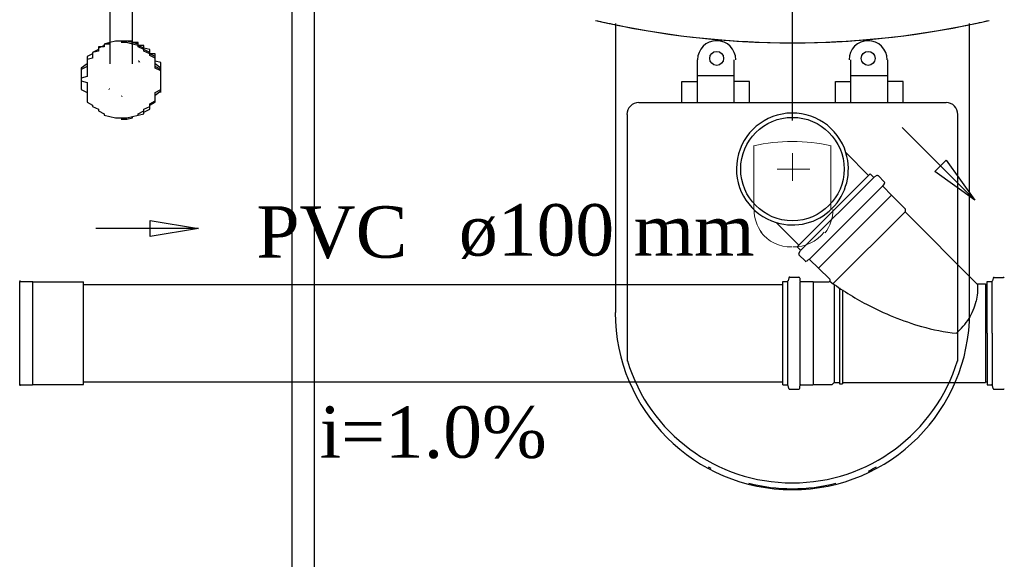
# Model space of a CAD drawing. Header units: millimetres. Extents: x 664 to 730045, y -4 to 80.
# Tile 53 of 78: x 737 to 741.05, y 29.55 to 31.78. Entities that reach past the tile are written whole.
import ezdxf

# ---------------------------------------------------------------- set-up
doc = ezdxf.new("R2010")
doc.units = ezdxf.units.MM
doc.header["$MEASUREMENT"] = 0
for name, color, linetype, lineweight in [('Simbolos', 1, 'Continuous', 30), ('SIMBOLOS INT', 8, 'Continuous', 5), ('Simbolos_int', 1, 'Continuous', 30), ('TQ-Sentido tubo', 7, 'Continuous', 20), ('TQ-Seção tubo', 1, 'Continuous', 30), ('TQ-Textos tubo', 7, 'Continuous', 20)]:
    doc.layers.add(name, color=color, linetype=linetype, lineweight=lineweight)
doc.styles.add('TimesNewRoman', font='times.ttf')
doc.dimstyles.get("Standard").update_dxf_attribs({"dimtxt": 0.18, "dimasz": 0.18, "dimexe": 0.18, "dimexo": 0.0625, "dimgap": 0.09, "dimtad": 0, "dimtih": 1, "dimtoh": 1, "dimdec": 4, "dimzin": 0, "dimdsep": 46, "dimtxsty": 'Standard', "dimcen": 0.09, "dimadec": 0, "dimazin": 0, "dimtfac": 1, "dimtdec": 4, "dimtofl": 0, "dimtmove": 0, "dimatfit": 3, "dimfxl": 0, "dimtolj": 1, "dimtzin": 0, "dimarcsym": 0})
doc.dimstyles.new('UM_25.000000', dxfattribs={"dimtxt": 0.18, "dimasz": 0.2, "dimexe": 0.1, "dimexo": 0.2, "dimgap": 0, "dimtad": 1, "dimtih": 1, "dimtoh": 1, "dimdec": 1, "dimlfac": 25, "dimzin": 0, "dimdsep": 46, "dimtxsty": 'Standard', "dimblk": 'CLOSED', "dimblk1": 'CLOSED', "dimblk2": 'CLOSED', "dimcen": 0.09, "dimdle": 0.1, "dimadec": 1, "dimazin": 2, "dimtfac": 1, "dimtdec": 4, "dimtofl": 0, "dimtmove": 0, "dimatfit": 3, "dimldrblk": 'CLOSED', "dimfxl": 0, "dimtolj": 1, "dimarcsym": 0})

# ---------------------------------------------------------------- blocks, each defined once
blk = doc.blocks.new('_OBLIQUE')
at = {"color": 0, "linetype": 'ByBlock', "lineweight": -2}
blk.add_line((-0.5, -0.5), (0.5, 0.5), dxfattribs=at)
blk = doc.blocks.new('*D53')
at = {"color": 0, "linetype": 'Continuous', "lineweight": -2}
for p, q in [((736.1241, 31.3672), (736.1241, 33.3655)), ((740.1791, 31.3628), (740.1791, 33.3655)), ((736.0241, 33.2655), (740.2791, 33.2655))]:
    blk.add_line(p, q, dxfattribs=at)
at = {"layer": 'Defpoints', "color": 0}
for p in [(740.1791, 33.2655), (736.1241, 31.1672), (740.1791, 31.1628)]:
    blk.add_point(p, dxfattribs=at)
at = {"color": 0, "lineweight": -2, "xscale": 0.2, "yscale": 0.2, "zscale": 0.2, "rotation": 180}
blk.add_blockref('_OBLIQUE', (736.1241, 33.2655), dxfattribs=at)
at = {"color": 0, "lineweight": -2, "xscale": 0.2, "yscale": 0.2, "zscale": 0.2}
blk.add_blockref('_OBLIQUE', (740.1791, 33.2655), dxfattribs=at)
at = {"color": 7, "insert": (738.1516, 33.4773), "char_height": 0.2118, "attachment_point": 5, "rotation": 0.0057, "style": 'TimesNewRoman'}
blk.add_mtext('\\A1;101.4', dxfattribs=at)
blk = doc.blocks.new('*D54')
at = {"color": 0, "linetype": 'Continuous', "lineweight": -2}
for p, q in [((740.1791, 31.3628), (740.1791, 33.3655)), ((744.2571, 32.4438), (744.2571, 33.3655)), ((740.0791, 33.2655), (744.3571, 33.2655))]:
    blk.add_line(p, q, dxfattribs=at)
at = {"layer": 'Defpoints', "color": 0}
for p in [(744.2571, 33.2655), (744.2571, 32.2438), (740.1791, 31.1628)]:
    blk.add_point(p, dxfattribs=at)
at = {"color": 0, "lineweight": -2, "xscale": 0.2, "yscale": 0.2, "zscale": 0.2, "rotation": 180}
blk.add_blockref('_OBLIQUE', (740.1791, 33.2655), dxfattribs=at)
at = {"color": 0, "lineweight": -2, "xscale": 0.2, "yscale": 0.2, "zscale": 0.2}
blk.add_blockref('_OBLIQUE', (744.2571, 33.2655), dxfattribs=at)
at = {"color": 7, "insert": (742.2181, 33.4773), "char_height": 0.2118, "attachment_point": 5, "rotation": 0.0057, "style": 'TimesNewRoman'}
blk.add_mtext('\\A1;102', dxfattribs=at)

msp = doc.modelspace()

# ---------------------------------------------------------------- hatches: boundary and pattern name
at = {"linetype": 'Continuous'}
for points in [[(737.4931, 31.6028), (737.4841, 31.6138), (737.4841, 31.6138), (737.4841, 31.6078), (737.4841, 31.6018), (737.4841, 31.6018)], [(737.3591, 31.4898), (737.3671, 31.4968), (737.3671, 31.4968), (737.3671, 31.4908), (737.3671, 31.4908)], [(737.4051, 31.4668), (737.4131, 31.4668), (737.4131, 31.4668), (737.4131, 31.4668), (737.4131, 31.4668)], [(737.4221, 31.4608), (737.4131, 31.4668), (737.4131, 31.4618), (737.4131, 31.4618), (737.4131, 31.4618)], [(737.4221, 31.3778), (737.4131, 31.3798), (737.4131, 31.3798), (737.4131, 31.3798), (737.4131, 31.3798)]]:
    msp.add_hatch(color=256, dxfattribs=at).paths.add_polyline_path(points)

# ---------------------------------------------------------------- linework, layer by layer
at = {"color": 7}
for p, q in [((738.1171, 32.3638), (738.1171, 27.0728)), ((738.2101, 27.0728), (738.2101, 32.3638)), ((737.3671, 31.9888), (737.3671, 31.5958)), ((737.4601, 31.5958), (737.4601, 31.9888)), ((737.2731, 31.5198), (737.2731, 31.5078)), ((737.5771, 31.5078), (737.5771, 31.5198))]:
    msp.add_line(p, q, dxfattribs=at)
at = {"color": 8}
for p, q in [((739.4501, 31.7628), (739.4501, 30.5718)), ((740.9081, 30.5718), (740.9081, 31.7628)), ((739.7861, 31.6128), (739.7861, 31.4358)), ((739.9391, 31.4358), (739.9391, 31.6128)), ((740.4191, 31.6128), (740.4191, 31.4358)), ((740.5721, 31.4358), (740.5721, 31.6128)), ((739.7231, 31.5228), (739.7861, 31.5228)), ((739.7231, 31.4358), (739.7231, 31.5228)), ((739.9391, 31.5468), (739.7861, 31.5468)), ((740.0021, 31.5228), (739.9391, 31.5228)), ((740.0021, 31.4358), (740.0021, 31.5228)), ((740.3561, 31.5228), (740.4191, 31.5228)), ((740.3561, 31.4358), (740.3561, 31.5228)), ((740.5721, 31.5468), (740.4191, 31.5468)), ((740.6351, 31.5228), (740.5721, 31.5228)), ((740.6351, 31.4358), (740.6351, 31.5228)), ((740.8121, 31.4358), (739.5461, 31.4358)), ((739.4981, 31.3878), (739.4981, 30.3708)), ((740.8601, 30.3708), (740.8601, 31.3878))]:
    msp.add_line(p, q, dxfattribs=at)
at = {"color": 1}
for p, q in [((740.9811, 30.4864), (740.9811, 30.6994)), ((741.0021, 30.4864), (741.0021, 30.6994)), ((740.9811, 30.4864), (740.9811, 30.2734)), ((741.0021, 30.4864), (741.0021, 30.2734))]:
    msp.add_line(p, q, dxfattribs=at)
at = {"color": 7}
for points in [[(737.4131, 31.6898), (737.4131, 31.6898), (737.4131, 31.6898), (737.4131, 31.6898), (737.3901, 31.6898), (737.3901, 31.6898), (737.3901, 31.6898), (737.3671, 31.6838), (737.3671, 31.6838), (737.3671, 31.6838), (737.3671, 31.6778), (737.3431, 31.6778), (737.3431, 31.6718), (737.3431, 31.6718), (737.3431, 31.6668), (737.3201, 31.6668), (737.3201, 31.6608), (737.3201, 31.6548), (737.3201, 31.6548), (737.3201, 31.6488), (737.2961, 31.6428), (737.2961, 31.6368), (737.2961, 31.6368), (737.2961, 31.6308), (737.2961, 31.6258), (737.2961, 31.6198), (737.2731, 31.6138), (737.2731, 31.6078), (737.2731, 31.6018), (737.2731, 31.5958), (737.2731, 31.5898), (737.2731, 31.5848), (737.2731, 31.5788), (737.2731, 31.5728), (737.2731, 31.5668), (737.2731, 31.5608), (737.2731, 31.5548), (737.2731, 31.5488), (737.2731, 31.5438), (737.2491, 31.5378), (737.2491, 31.5258), (737.2731, 31.5198), (737.2731, 31.5138), (737.2731, 31.5078), (737.2731, 31.5028), (737.2731, 31.4968), (737.2731, 31.4908), (737.2731, 31.4848), (737.2731, 31.4788)], [(737.5771, 31.5318), (737.5771, 31.5438), (737.5771, 31.5608), (737.5771, 31.5728), (737.5541, 31.5848), (737.5541, 31.6018), (737.5541, 31.6138), (737.5541, 31.6258), (737.5311, 31.6368), (737.5311, 31.6428), (737.5071, 31.6548), (737.5071, 31.6608), (737.4841, 31.6718), (737.4841, 31.6778), (737.4601, 31.6838), (737.4601, 31.6838), (737.4371, 31.6898), (737.4371, 31.6898), (737.4131, 31.6898), (737.3901, 31.6898), (737.3901, 31.6898), (737.3671, 31.6838), (737.3671, 31.6838), (737.3431, 31.6778), (737.3431, 31.6718), (737.3201, 31.6608), (737.3201, 31.6548), (737.2961, 31.6428), (737.2961, 31.6368), (737.2731, 31.6258), (737.2731, 31.6138), (737.2731, 31.6018), (737.2731, 31.5848), (737.2491, 31.5728), (737.2491, 31.5608), (737.2491, 31.5438), (737.2491, 31.5318), (737.2491, 31.5198), (737.2491, 31.5028), (737.2491, 31.4908), (737.2731, 31.4788), (737.2731, 31.4618), (737.2731, 31.4498), (737.2731, 31.4378), (737.2961, 31.4258), (737.2961, 31.4208), (737.3201, 31.4088), (737.3201, 31.4028), (737.3431, 31.3908), (737.3431, 31.3848), (737.3671, 31.3798), (737.3671, 31.3798), (737.3901, 31.3738), (737.3901, 31.3738), (737.4131, 31.3738), (737.4371, 31.3738), (737.4371, 31.3738), (737.4601, 31.3798), (737.4601, 31.3798), (737.4841, 31.3848), (737.4841, 31.3908), (737.5071, 31.4028), (737.5071, 31.4088), (737.5311, 31.4208), (737.5311, 31.4258), (737.5541, 31.4378), (737.5541, 31.4498), (737.5541, 31.4618), (737.5541, 31.4788), (737.5771, 31.4908), (737.5771, 31.5028), (737.5771, 31.5198), (737.5771, 31.5318)], [(737.5771, 31.5318), (737.5771, 31.5438), (737.5771, 31.5608), (737.5771, 31.5728), (737.5541, 31.5848), (737.5541, 31.6018), (737.5541, 31.6138), (737.5541, 31.6258), (737.5311, 31.6368), (737.5311, 31.6428), (737.5071, 31.6548), (737.5071, 31.6608), (737.4841, 31.6718), (737.4841, 31.6778), (737.4601, 31.6838), (737.4601, 31.6838), (737.4371, 31.6898), (737.4371, 31.6898), (737.4131, 31.6898), (737.3901, 31.6898), (737.3901, 31.6898), (737.3671, 31.6838), (737.3671, 31.6838), (737.3431, 31.6778), (737.3431, 31.6718), (737.3201, 31.6608), (737.3201, 31.6548), (737.2961, 31.6428), (737.2961, 31.6368), (737.2731, 31.6258), (737.2731, 31.6138), (737.2731, 31.6018), (737.2731, 31.5848), (737.2491, 31.5728), (737.2491, 31.5608), (737.2491, 31.5438), (737.2491, 31.5318), (737.2491, 31.5198), (737.2491, 31.5028), (737.2491, 31.4908), (737.2731, 31.4788), (737.2731, 31.4618), (737.2731, 31.4498), (737.2731, 31.4378), (737.2961, 31.4258), (737.2961, 31.4208), (737.3201, 31.4088), (737.3201, 31.4028), (737.3431, 31.3908), (737.3431, 31.3848), (737.3671, 31.3798), (737.3671, 31.3798), (737.3901, 31.3738), (737.3901, 31.3738), (737.4131, 31.3738), (737.4371, 31.3738), (737.4371, 31.3738), (737.4601, 31.3798), (737.4601, 31.3798), (737.4841, 31.3848), (737.4841, 31.3908), (737.5071, 31.4028), (737.5071, 31.4088), (737.5311, 31.4208), (737.5311, 31.4258), (737.5541, 31.4378), (737.5541, 31.4498), (737.5541, 31.4618), (737.5541, 31.4788), (737.5771, 31.4908), (737.5771, 31.5028), (737.5771, 31.5198), (737.5771, 31.5318)], [(737.5771, 31.5318), (737.5771, 31.5438), (737.5771, 31.5608), (737.5771, 31.5728), (737.5541, 31.5848), (737.5541, 31.6018), (737.5541, 31.6138), (737.5541, 31.6258), (737.5311, 31.6368), (737.5311, 31.6428), (737.5071, 31.6548), (737.5071, 31.6608), (737.4841, 31.6718), (737.4841, 31.6778), (737.4601, 31.6838), (737.4601, 31.6838), (737.4371, 31.6898), (737.4371, 31.6898), (737.4131, 31.6898), (737.3901, 31.6898), (737.3901, 31.6898), (737.3671, 31.6838), (737.3671, 31.6838), (737.3431, 31.6778), (737.3431, 31.6718), (737.3201, 31.6608), (737.3201, 31.6548), (737.2961, 31.6428), (737.2961, 31.6368), (737.2731, 31.6258), (737.2731, 31.6138), (737.2731, 31.6018), (737.2731, 31.5848), (737.2491, 31.5728), (737.2491, 31.5608), (737.2491, 31.5438), (737.2491, 31.5318), (737.2491, 31.5198), (737.2491, 31.5028), (737.2491, 31.4908), (737.2731, 31.4788), (737.2731, 31.4618), (737.2731, 31.4498), (737.2731, 31.4378), (737.2961, 31.4258), (737.2961, 31.4208), (737.3201, 31.4088), (737.3201, 31.4028), (737.3431, 31.3908), (737.3431, 31.3848), (737.3671, 31.3798), (737.3671, 31.3798), (737.3901, 31.3738), (737.3901, 31.3738), (737.4131, 31.3738), (737.4371, 31.3738), (737.4371, 31.3738), (737.4601, 31.3798), (737.4601, 31.3798), (737.4841, 31.3848), (737.4841, 31.3908), (737.5071, 31.4028), (737.5071, 31.4088), (737.5311, 31.4208), (737.5311, 31.4258), (737.5541, 31.4378), (737.5541, 31.4498), (737.5541, 31.4618), (737.5541, 31.4788), (737.5771, 31.4908), (737.5771, 31.5028), (737.5771, 31.5198), (737.5771, 31.5318)], [(737.5771, 31.5318), (737.5771, 31.5438), (737.5771, 31.5608), (737.5771, 31.5728), (737.5541, 31.5848), (737.5541, 31.6018), (737.5541, 31.6138), (737.5541, 31.6258), (737.5311, 31.6368), (737.5311, 31.6428), (737.5071, 31.6548), (737.5071, 31.6608), (737.4841, 31.6718), (737.4841, 31.6778), (737.4601, 31.6838), (737.4601, 31.6838), (737.4371, 31.6898), (737.4371, 31.6898), (737.4131, 31.6898), (737.3901, 31.6898), (737.3901, 31.6898), (737.3671, 31.6838), (737.3671, 31.6838), (737.3431, 31.6778), (737.3431, 31.6718), (737.3201, 31.6608), (737.3201, 31.6548), (737.2961, 31.6428), (737.2961, 31.6368), (737.2731, 31.6258), (737.2731, 31.6138), (737.2731, 31.6018), (737.2731, 31.5848), (737.2491, 31.5728), (737.2491, 31.5608), (737.2491, 31.5438), (737.2491, 31.5318), (737.2491, 31.5198), (737.2491, 31.5028), (737.2491, 31.4908), (737.2731, 31.4788), (737.2731, 31.4618), (737.2731, 31.4498), (737.2731, 31.4378), (737.2961, 31.4258), (737.2961, 31.4208), (737.3201, 31.4088), (737.3201, 31.4028), (737.3431, 31.3908), (737.3431, 31.3848), (737.3671, 31.3798), (737.3671, 31.3798), (737.3901, 31.3738), (737.3901, 31.3738), (737.4131, 31.3738), (737.4371, 31.3738), (737.4371, 31.3738), (737.4601, 31.3798), (737.4601, 31.3798), (737.4841, 31.3848), (737.4841, 31.3908), (737.5071, 31.4028), (737.5071, 31.4088), (737.5311, 31.4208), (737.5311, 31.4258), (737.5541, 31.4378), (737.5541, 31.4498), (737.5541, 31.4618), (737.5541, 31.4788), (737.5771, 31.4908), (737.5771, 31.5028), (737.5771, 31.5198), (737.5771, 31.5318)], [(737.5771, 31.4788), (737.5771, 31.4848), (737.5771, 31.4908), (737.5771, 31.4968), (737.5771, 31.5028), (737.5771, 31.5078), (737.5771, 31.5138), (737.5771, 31.5198), (737.5771, 31.5318), (737.5771, 31.5378), (737.5771, 31.5438), (737.5771, 31.5488), (737.5771, 31.5548), (737.5771, 31.5608), (737.5771, 31.5668), (737.5771, 31.5728), (737.5771, 31.5788), (737.5771, 31.5848), (737.5771, 31.5898), (737.5771, 31.5958), (737.5771, 31.6018), (737.5541, 31.6078), (737.5541, 31.6138), (737.5541, 31.6198), (737.5541, 31.6258), (737.5541, 31.6308), (737.5541, 31.6368), (737.5311, 31.6368), (737.5311, 31.6428), (737.5311, 31.6488), (737.5311, 31.6548), (737.5311, 31.6548), (737.5071, 31.6608), (737.5071, 31.6668), (737.5071, 31.6668), (737.5071, 31.6718), (737.4841, 31.6718), (737.4841, 31.6778), (737.4841, 31.6778), (737.4841, 31.6838), (737.4601, 31.6838), (737.4601, 31.6838), (737.4601, 31.6898), (737.4601, 31.6898), (737.4371, 31.6898), (737.4371, 31.6898), (737.4371, 31.6898), (737.4371, 31.6898), (737.4131, 31.6898)], [(737.5771, 31.5258), (737.5771, 31.5378), (737.5771, 31.5548), (737.5771, 31.5668), (737.5541, 31.5788), (737.5541, 31.5958), (737.5541, 31.6078), (737.5541, 31.6198), (737.5311, 31.6308), (737.5311, 31.6368), (737.5071, 31.6488), (737.5071, 31.6548), (737.4841, 31.6668), (737.4841, 31.6718), (737.4601, 31.6778), (737.4601, 31.6778), (737.4371, 31.6838), (737.4371, 31.6838), (737.4131, 31.6838)], [(737.2731, 31.6138), (737.2731, 31.5958), (737.2491, 31.5788), (737.2491, 31.5668), (737.2491, 31.5488), (737.2491, 31.5318)], [(737.5771, 31.5318), (737.5771, 31.5488), (737.5771, 31.5668), (737.5771, 31.5788), (737.5541, 31.5958), (737.5541, 31.6138)], [(737.4131, 31.3678), (737.4371, 31.3678), (737.4371, 31.3678), (737.4601, 31.3738), (737.4601, 31.3798), (737.4841, 31.3848), (737.5071, 31.3908), (737.5071, 31.3968), (737.5311, 31.4088), (737.5311, 31.4208), (737.5311, 31.4318), (737.5541, 31.4438), (737.5541, 31.4558), (737.5541, 31.4668), (737.5771, 31.4848), (737.5771, 31.4968), (737.5771, 31.5078), (737.5771, 31.5258)]]:
    msp.add_lwpolyline(points, dxfattribs=at)
at = {"color": 8}
for centre in [(739.8671, 31.6188), (740.4911, 31.6188)]:
    msp.add_circle(centre, 0.0288, dxfattribs=at)
for centre, radius, start, end in [((740.1701, 35.2128), 3.5297, 256.867, 258.197), ((740.1701, 35.2128), 3.5297, 256.867, 270.13), ((740.1881, 35.2128), 3.5297, 269.87, 283.133), ((740.1881, 35.2128), 3.5297, 281.803, 283.133), ((740.1791, 35.2908), 3.6079, 258.327, 281.673), ((739.8671, 31.6128), 0.0788, 0, 180), ((740.4911, 31.6128), 0.0788, 0, 180), ((739.5461, 31.3878), 0.0488, 90, 180), ((740.8121, 31.3878), 0.0488, 0, 90), ((740.1791, 30.5718), 0.73, 180, 0), ((740.1791, 30.5808), 0.7112, 197.022, 342.978), ((740.1791, 30.5568), 0.7112, 240.809, 241.747), ((740.1791, 30.5568), 0.7112, 296.159, 299.191), ((740.1791, 30.5568), 0.7112, 255.404, 284.596)]:
    msp.add_arc(centre, radius, start, end, dxfattribs=at)
at = {"layer": 'Simbolos'}
for p, q in [((740.4001, 31.2292), (740.4921, 31.1365)), ((740.1981, 30.8426), (740.4991, 31.1435)), ((740.4991, 31.1435), (740.5121, 31.1305)), ((740.5271, 31.1365), (740.5171, 31.1305)), ((740.5321, 31.1355), (740.5591, 31.1085)), ((740.5591, 31.1035), (740.5521, 31.0955)), ((740.5531, 31.0905), (740.5871, 31.0555)), ((740.5871, 31.0555), (740.5871, 31.0545)), ((740.5871, 31.0545), (740.6431, 30.9985)), ((740.6431, 30.9985), (740.6431, 30.9865)), ((740.6431, 30.9865), (740.9371, 30.6914)), ((740.1121, 30.9422), (740.2051, 30.8495)), ((740.1981, 30.8426), (740.2111, 30.8296)), ((740.2051, 30.8146), (740.2111, 30.8246)), ((740.2061, 30.8096), (740.2331, 30.7826)), ((740.2381, 30.7826), (740.2461, 30.7896)), ((740.2511, 30.7886), (740.2861, 30.7546)), ((740.2861, 30.7546), (740.2871, 30.7546)), ((740.2871, 30.7546), (740.3331, 30.7086)), ((740.1641, 30.7146), (740.1611, 30.7026)), ((740.1681, 30.7176), (740.2051, 30.7176)), ((740.2091, 30.7136), (740.2101, 30.7036)), ((736.9995, 30.6994), (737.0485, 30.6994)), ((737.0485, 30.6994), (737.0495, 30.6984)), ((737.0495, 30.6984), (737.2585, 30.6984)), ((740.1391, 30.2736), (740.1391, 30.6996)), ((740.1391, 30.6996), (740.1571, 30.6996)), ((740.2141, 30.6996), (740.2631, 30.6996)), ((740.2631, 30.6996), (740.2641, 30.6986)), ((740.2641, 30.6986), (740.3291, 30.6986)), ((736.9995, 30.2734), (737.0485, 30.2734)), ((737.0485, 30.2734), (737.0495, 30.2744)), ((737.0495, 30.2744), (737.2585, 30.2744)), ((740.1391, 30.2736), (740.1571, 30.2736)), ((740.1641, 30.2586), (740.1611, 30.2706)), ((740.2091, 30.2596), (740.2101, 30.2696)), ((740.2141, 30.2736), (740.2631, 30.2736)), ((740.2631, 30.2736), (740.2641, 30.2746)), ((740.2641, 30.2746), (740.3431, 30.2746)), ((740.3431, 30.2746), (740.3511, 30.2835)), ((740.3511, 30.2835), (740.3731, 30.2835)), ((740.3731, 30.2835), (740.3731, 30.2775)), ((740.3731, 30.2775), (740.3851, 30.2775)), ((740.3851, 30.2835), (740.9751, 30.2834)), ((740.3851, 30.2835), (740.3851, 30.2775)), ((740.1681, 30.2556), (740.2051, 30.2556))]:
    msp.add_line(p, q, dxfattribs=at)
at = {"layer": 'Simbolos', "color": 1}
for p, q in [((741.0061, 30.7134), (741.0031, 30.7024)), ((741.0101, 30.7164), (741.0481, 30.7164)), ((740.9421, 30.6894), (740.9751, 30.6894)), ((740.9811, 30.6994), (740.9991, 30.6994)), ((740.9811, 30.2734), (740.9991, 30.2734)), ((741.0061, 30.2584), (741.0031, 30.2704)), ((741.0101, 30.2554), (741.0481, 30.2554))]:
    msp.add_line(p, q, dxfattribs=at)
at = {"layer": 'Simbolos'}
for centre, radius, start, end in [((740.1791, 31.1628), 0.2306, 16.768, 253.198), ((740.1791, 31.1628), 0.2306, 253.198, 16.768), ((740.5151, 31.1335), 0.004, 224.983, 299.983), ((740.5291, 31.1325), 0.004, 44.9831, 119.983), ((740.5551, 31.0925), 0.004, 139.983, 224.983), ((740.5561, 31.1065), 0.004, 319.983, 44.9831), ((740.2091, 30.8126), 0.004, 149.983, 224.983), ((740.2081, 30.8266), 0.004, 329.983, 44.9831), ((740.2491, 30.7866), 0.004, 44.9831, 129.983), ((740.2351, 30.7856), 0.004, 224.983, 309.983), ((740.1681, 30.7136), 0.004, 89.983, 164.983), ((740.2051, 30.7136), 0.004, 4.9831, 89.983), ((740.3291, 30.7046), 0.006, 269.983, 44.9831), ((736.9995, 30.7034), 0.004, 185, 270), ((740.1571, 30.7036), 0.004, 269.983, 344.983), ((740.2141, 30.7036), 0.004, 184.983, 269.983), ((741.0611, 31.7003), 1.2371, 233.927, 242.243), ((740.7391, 30.6684), 0.2043, 345.88, 5.045), ((740.9421, 30.6954), 0.006, 224.983, 269.983), ((740.6631, 30.6345), 0.2837, 10.5538, 11.2615), ((741.0611, 31.7003), 1.2371, 242.243, 253.55), ((740.6741, 30.6845), 0.2707, 329.25, 345.88), ((740.6651, 30.7055), 0.2895, 310.961, 326.679), ((740.9271, 31.2424), 0.7593, 253.521, 264.569), ((736.9995, 30.2694), 0.004, 90, 175), ((740.1571, 30.2696), 0.004, 14.9831, 89.983), ((740.2141, 30.2696), 0.004, 89.983, 174.983), ((740.1681, 30.2596), 0.004, 194.983, 269.983), ((740.2051, 30.2596), 0.004, 269.983, 354.983)]:
    msp.add_arc(centre, radius, start, end, dxfattribs=at)
at = {"layer": 'Simbolos', "color": 1}
for centre, start, end in [((741.0101, 30.7124), 90, 165), ((741.0481, 30.7124), 5.0002, 90), ((740.9991, 30.7034), 270, 345), ((740.9991, 30.2694), 15.0004, 90), ((741.0101, 30.2594), 195, 270), ((741.0481, 30.2594), 270, 355)]:
    msp.add_arc(centre, 0.004, start, end, dxfattribs=at)
at = {"layer": 'SIMBOLOS INT', "linetype": 'Continuous'}
for p, q in [((740.0201, 31.2588), (740.0201, 30.9948)), ((740.3381, 30.9948), (740.3381, 31.2588))]:
    msp.add_line(p, q, dxfattribs=at)
at = {"layer": 'SIMBOLOS INT'}
for p, q in [((740.1791, 31.1628), (740.1791, 31.2288)), ((740.1791, 31.1628), (740.1161, 31.1628)), ((740.1161, 31.1628), (740.2511, 31.1628)), ((740.1791, 31.1628), (740.1791, 31.1148))]:
    msp.add_line(p, q, dxfattribs=at)
at = {"layer": 'SIMBOLOS INT', "linetype": 'Continuous'}
for centre, radius, start, end in [((740.1791, 30.5328), 0.7434, 77.572, 102.428), ((740.1791, 30.9948), 0.158, 179.758, 217.112), ((740.1881, 30.9948), 0.158, 322.888, 0.242), ((740.1701, 30.9948), 0.1524, 217.251, 272.519), ((740.1881, 30.9948), 0.1524, 267.481, 322.749)]:
    msp.add_arc(centre, radius, start, end, dxfattribs=at)
at = {"layer": 'Simbolos_int'}
for p, q in [((740.2051, 30.8495), (740.4921, 31.1365)), ((740.2131, 30.8276), (740.5141, 31.1285)), ((740.2491, 30.7916), (740.5501, 31.0925)), ((740.5871, 31.0555), (740.2861, 30.7546)), ((740.5871, 31.0545), (740.2871, 30.7546)), ((740.6431, 30.9865), (740.3471, 30.6906)), ((736.9965, 30.2734), (736.9965, 30.6994)), ((737.0495, 30.2744), (737.0495, 30.6984)), ((737.2585, 30.2744), (737.2585, 30.6984)), ((740.1601, 30.2736), (740.1601, 30.6996)), ((740.2111, 30.2736), (740.2111, 30.6996)), ((740.2641, 30.6986), (740.2641, 30.2746)), ((740.3511, 30.6875), (740.3511, 30.2835)), ((740.3731, 30.6735), (740.3731, 30.2835)), ((740.3851, 30.6645), (740.3851, 30.2835))]:
    msp.add_line(p, q, dxfattribs=at)
at = {"layer": 'Simbolos_int', "color": 1}
msp.add_line((740.9751, 30.6894), (740.9751, 30.2834), dxfattribs=at)
at = {"layer": 'Simbolos_int'}
msp.add_circle((740.1791, 31.1628), 0.213, dxfattribs=at)
at = {"layer": 'TQ-Seção tubo'}
for p, q in [((737.2585, 30.6864), (740.1391, 30.6864)), ((737.2585, 30.2864), (740.1391, 30.2864))]:
    msp.add_line(p, q, dxfattribs=at)
at = {"layer": 'TQ-Seção tubo', "color": 1}
for p, q in [((740.9751, 30.6861), (740.9811, 30.6861)), ((740.9751, 30.2861), (740.9801, 30.2861))]:
    msp.add_line(p, q, dxfattribs=at)

# ---------------------------------------------------------------- texts
at = {"layer": 'TQ-Textos tubo', "char_height": 0.2118, "line_spacing_factor": 0.798, "style": 'TimesNewRoman'}
for s, insert, width, attachment_point in [('PVC', (738.5931, 30.7927), 1.15604, 9), ('ø100 mm', (738.8051, 30.7927), 2.26862, 7), ('i=1.0%', (738.6991, 29.9687), 1.741303, 8)]:
    msp.add_mtext(s, dxfattribs=dict(at, insert=insert, width=width, attachment_point=attachment_point))

# ---------------------------------------------------------------- dimensions: what is measured, and where the dimension line sits
at = {"linetype": 'Continuous'}
for base, p1, p2, picture, middle, turn in [((740.1791, 33.2655), (736.1241, 31.1672), (740.1791, 31.1628), '*D53', (738.1516, 33.4773), 0.0057), ((744.257148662, 33.2654747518), (740.179148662, 31.1627747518), (744.257148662, 32.2437747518), '*D54', (742.218148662, 33.4772747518), 0.005729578)]:
    dim = msp.add_linear_dim(base=base, p1=p1, p2=p2, dimstyle='UM_25.000000', override={"dimtxt": 0.2118, "dimasz": 0.2, "dimexe": 0.1, "dimexo": 0.2, "dimtad": 1, "dimtih": 0, "dimtoh": 0, "dimdec": 1, "dimlfac": 25, "dimzin": 8, "dimtxsty": 'TimesNewRoman', "dimblk": 'OBLIQUE', "dimblk1": 'OBLIQUE', "dimblk2": 'OBLIQUE', "dimsah": 1, "dimdle": 0.1, "dimse1": 0, "dimse2": 0, "dimclrt": 7, "dimadec": 1, "dimazin": 3, "dimtmove": 2, "dimldrblk": 'OBLIQUE'}, dxfattribs=at)
    dim.commit()
    dim.dimension.update_dxf_attribs({"geometry": picture, "text_midpoint": middle, "dimtype": 160, "text_rotation": turn})

# ---------------------------------------------------------------- leaders
at = {"layer": 'TQ-Sentido tubo'}
for points in [[(740.9307, 31.0347), (740.6317, 31.3344)], [(737.7327, 30.9176), (737.3097, 30.9176)]]:
    msp.add_leader(points, dimstyle='Standard', override={"dimasz": 0.2, "dimldrblk": 'CLOSED'}, dxfattribs=at)

doc.saveas('drawing.dxf')
